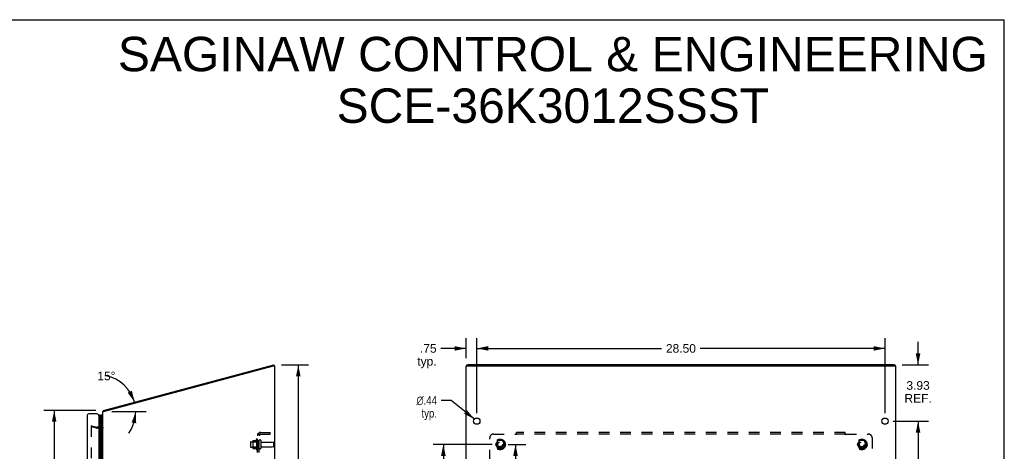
# Model space of a CAD drawing. Header units: inches. Extents: x 0 to 136, y 0 to 88.
# Tile 60 of 60: x 67 to 136, y 58 to 88. Entities that reach past the tile are written whole.
import ezdxf

# ---------------------------------------------------------------- set-up
doc = ezdxf.new("R2010")
doc.units = ezdxf.units.IN
doc.header["$LTSCALE"] = 7.48
doc.header["$MEASUREMENT"] = 0
doc.linetypes.add('HIDDEN', pattern=[0.2, 0.1, -0.1])
doc.layers.get('0').update_dxf_attribs({"linetype": 'CONTINUOUS'})
for name, color, linetype in [('DEFAULT_2', 8, 'HIDDEN'), ('DIMENSIONS', 7, 'CONTINUOUS'), ('DOOR_ASSEMBLY', 7, 'CONTINUOUS'), ('SUBPANEL', 7, 'CONTINUOUS')]:
    doc.layers.add(name, color=color, linetype=linetype)
doc.styles.get("Standard").update_dxf_attribs({"font": 'arial.ttf'})
doc.styles.add('TEXTSTYLE_1', font='gdt', dxfattribs={"width": 0.8})
doc.dimstyles.new('DIMSTYLE_1', dxfattribs={"dimtxt": 0.6, "dimasz": 0.8, "dimexe": 0.09, "dimexo": 0.07, "dimgap": 0.0375, "dimtad": 0, "dimtih": 1, "dimtoh": 1, "dimzin": 4, "dimdsep": 46, "dimtxsty": 'Standard', "dimblk": '_FILLED', "dimblk1": '_FILLED', "dimblk2": '_FILLED', "dimcen": 0.09, "dimazin": 1, "dimtfac": 1, "dimtdec": 3, "dimtofl": 0, "dimtmove": 0, "dimatfit": 3, "dimldrblk": '_FILLED', "dimfxl": 0, "dimtolj": 1, "dimtzin": 4, "dimarcsym": 0})
doc.dimstyles.new('DIMSTYLE_2', dxfattribs={"dimtxt": 0.6, "dimasz": 0.8, "dimexe": 0.09, "dimexo": 0.07, "dimgap": 0.0375, "dimtad": 0, "dimtih": 1, "dimtoh": 1, "dimdec": 0, "dimzin": 4, "dimdsep": 46, "dimtxsty": 'Standard', "dimblk": '_FILLED', "dimblk1": '_FILLED', "dimblk2": '_FILLED', "dimcen": 0.09, "dimadec": 0, "dimazin": 1, "dimtfac": 1, "dimtdec": 3, "dimtofl": 0, "dimtmove": 0, "dimatfit": 3, "dimldrblk": '_FILLED', "dimfxl": 0, "dimtolj": 1, "dimtzin": 4, "dimarcsym": 0})
doc.dimstyles.new('DIMSTYLE_3', dxfattribs={"dimtxt": 0.6, "dimasz": 0.8, "dimexe": 0.09, "dimexo": 0.07, "dimgap": 0.09, "dimtad": 0, "dimtih": 1, "dimtoh": 1, "dimzin": 4, "dimdsep": 46, "dimtxsty": 'Standard', "dimblk": '_FILLED', "dimblk1": '_FILLED', "dimblk2": '_FILLED', "dimcen": 0.09, "dimazin": 1, "dimtfac": 1, "dimtdec": 3, "dimtofl": 0, "dimtmove": 0, "dimatfit": 1, "dimldrblk": '_FILLED', "dimfxl": 0, "dimtolj": 1, "dimtzin": 4, "dimarcsym": 0})

# ---------------------------------------------------------------- blocks, each defined once
blk = doc.blocks.new('_FILLED')
at = {"color": 0, "linetype": 'ByBlock'}
blk.add_solid([(0, 0), (-1, 0.2), (-1, -0.2)], dxfattribs=at)
blk = doc.blocks.new('*D1')
at = {"layer": 'DIMENSIONS', "color": 2, "linetype": 'Continuous'}
for p, q in [((72.593, 60.749), (68.959, 60.749)), ((69.679, 60.749), (69.679, 43.348)), ((69.679, 24.747), (69.679, 42.148)), ((72.654, 24.747), (68.959, 24.747))]:
    blk.add_line(p, q, dxfattribs=at)
at = {"layer": 'DIMENSIONS', "color": 2, "linetype": 'Continuous', "xscale": 0.8, "yscale": 0.8, "zscale": 0.8}
for p, rotation in [((69.679, 60.749), 90), ((69.679, 24.747), 270)]:
    blk.add_blockref('_FILLED', p, dxfattribs=dict(at, rotation=rotation))
at = {"layer": 'DIMENSIONS', "color": 2, "linetype": 'Continuous', "insert": (69.679, 43.048), "char_height": 0.6, "width": 2.09665, "attachment_point": 2, "line_spacing_factor": 0.9}
blk.add_mtext('36.00', dxfattribs=at)
blk = doc.blocks.new('*D3')
at = {"layer": 'DIMENSIONS', "color": 2, "linetype": 'Continuous'}
blk.add_line((73.691, 60.665), (76.091, 60.665), dxfattribs=at)
for start, end in [(15, 79.10958), (323.76265, 360)]:
    blk.add_arc((72.841, 60.665), 2.53, start, end, dxfattribs=at)
for points in [[(74.812, 61.985), (75.284, 61.32), (75.104, 62.116)], [(75.403, 59.85), (75.371, 60.665), (75.087, 59.9)]]:
    blk.add_solid(points, dxfattribs=at)
at = {"layer": 'DIMENSIONS', "color": 2, "linetype": 'Continuous', "insert": (73.319, 63.449), "char_height": 0.6, "width": 1.33234, "attachment_point": 2, "line_spacing_factor": 0.9}
blk.add_mtext('15\\fgdt;{\\fgdt;~}', dxfattribs=at)
blk = doc.blocks.new('*D4')
at = {"layer": 'DIMENSIONS', "color": 2, "linetype": 'Continuous'}
for p, q in [((98.427, 64.386), (98.427, 65.79)), ((99.177, 60.557), (99.177, 65.79)), ((98.427, 65.07), (96.673, 65.07)), ((99.177, 65.07), (100.777, 65.07))]:
    blk.add_line(p, q, dxfattribs=at)
at = {"layer": 'DIMENSIONS', "color": 2, "linetype": 'Continuous', "xscale": 0.8, "yscale": 0.8, "zscale": 0.8}
blk.add_blockref('_FILLED', (98.427, 65.07), dxfattribs=at)
at = {"layer": 'DIMENSIONS', "color": 2, "linetype": 'Continuous', "xscale": 0.8, "yscale": 0.8, "zscale": 0.8, "rotation": 180}
blk.add_blockref('_FILLED', (99.177, 65.07), dxfattribs=at)
at = {"layer": 'DIMENSIONS', "color": 2, "linetype": 'Continuous', "insert": (96.373, 65.37), "char_height": 0.6, "width": 1.34944, "attachment_point": 3, "line_spacing_factor": 0.9}
blk.add_mtext('.75\\Ptyp.', dxfattribs=at)
blk = doc.blocks.new('*D5')
at = {"layer": 'DIMENSIONS', "color": 2, "linetype": 'Continuous'}
for p, q in [((97.397, 61.446), (96.697, 61.446)), ((99.007, 60.135), (97.397, 61.446))]:
    blk.add_line(p, q, dxfattribs=at)
at = {"layer": 'DIMENSIONS', "color": 2, "linetype": 'Continuous', "xscale": 0.8, "yscale": 0.8, "zscale": 0.8, "rotation": 320.8429663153}
blk.add_blockref('_FILLED', (99.007, 60.135), dxfattribs=at)
at = {"layer": 'DIMENSIONS', "color": 2, "linetype": 'Continuous', "insert": (96.397, 61.746), "char_height": 0.6, "width": 1.96431, "attachment_point": 3, "line_spacing_factor": 0.9, "style": 'TEXTSTYLE_1'}
blk.add_mtext('{\\fgdt;n}\\fArial;.44\\Ptyp.', dxfattribs=at)
blk = doc.blocks.new('*D7')
at = {"layer": 'DIMENSIONS', "color": 2, "linetype": 'Continuous'}
for p, q in [((100.242, 58.372), (96.124, 58.372)), ((96.844, 58.372), (96.844, 43.347)), ((96.844, 27.122), (96.844, 42.147)), ((100.242, 27.122), (96.124, 27.122))]:
    blk.add_line(p, q, dxfattribs=at)
at = {"layer": 'DIMENSIONS', "color": 2, "linetype": 'Continuous', "xscale": 0.8, "yscale": 0.8, "zscale": 0.8}
for p, rotation in [((96.844, 58.372), 90), ((96.844, 27.122), 270)]:
    blk.add_blockref('_FILLED', p, dxfattribs=dict(at, rotation=rotation))
at = {"layer": 'DIMENSIONS', "color": 2, "linetype": 'Continuous', "insert": (96.844, 43.047), "char_height": 0.6, "width": 2.09665, "attachment_point": 2, "line_spacing_factor": 0.9}
blk.add_mtext('31.25', dxfattribs=at)
blk = doc.blocks.new('*D8')
at = {"layer": 'DIMENSIONS', "color": 2, "linetype": 'Continuous'}
for p, q in [((101.362, 58.372), (102.599, 58.372)), ((101.879, 58.372), (101.879, 51.608)), ((101.879, 42.747), (101.879, 50.408)), ((101.362, 42.747), (102.599, 42.747))]:
    blk.add_line(p, q, dxfattribs=at)
at = {"layer": 'DIMENSIONS', "color": 2, "linetype": 'Continuous', "xscale": 0.8, "yscale": 0.8, "zscale": 0.8}
for p, rotation in [((101.879, 58.372), 90), ((101.879, 42.747), 270)]:
    blk.add_blockref('_FILLED', p, dxfattribs=dict(at, rotation=rotation))
at = {"layer": 'DIMENSIONS', "color": 2, "linetype": 'Continuous', "insert": (101.879, 51.308), "char_height": 0.6, "width": 2.09665, "attachment_point": 2, "line_spacing_factor": 0.9}
blk.add_mtext('15.63', dxfattribs=at)
blk = doc.blocks.new('*D14')
at = {"layer": 'DIMENSIONS', "color": 2, "linetype": 'Continuous'}
for p, q in [((85.535, 63.917), (87.439, 63.917)), ((86.719, 63.917), (86.719, 44.932)), ((86.719, 24.747), (86.719, 43.732)), ((85.488, 24.747), (87.439, 24.747))]:
    blk.add_line(p, q, dxfattribs=at)
at = {"layer": 'DIMENSIONS', "color": 2, "linetype": 'Continuous', "xscale": 0.8, "yscale": 0.8, "zscale": 0.8}
for p, rotation in [((86.719, 63.917), 90), ((86.719, 24.747), 270)]:
    blk.add_blockref('_FILLED', p, dxfattribs=dict(at, rotation=rotation))
at = {"layer": 'DIMENSIONS', "color": 2, "linetype": 'Continuous', "insert": (86.719, 44.632), "char_height": 0.6, "width": 2.09665, "attachment_point": 2, "line_spacing_factor": 0.9}
blk.add_mtext('39.17', dxfattribs=at)
blk = doc.blocks.new('*D15')
at = {"layer": 'DIMENSIONS', "color": 2, "linetype": 'Continuous'}
for p, q in [((129.981, 63.924), (129.981, 65.524)), ((128.864, 63.924), (130.701, 63.924)), ((128.237, 59.997), (130.701, 59.997)), ((129.981, 59.997), (129.981, 58.397))]:
    blk.add_line(p, q, dxfattribs=at)
at = {"layer": 'DIMENSIONS', "color": 2, "linetype": 'Continuous', "xscale": 0.8, "yscale": 0.8, "zscale": 0.8}
for p, rotation in [((129.981, 63.924), 270), ((129.981, 59.997), 90)]:
    blk.add_blockref('_FILLED', p, dxfattribs=dict(at, rotation=rotation))
at = {"layer": 'DIMENSIONS', "color": 2, "linetype": 'Continuous', "insert": (129.981, 62.787), "char_height": 0.6, "width": 1.90483, "attachment_point": 2, "line_spacing_factor": 0.9}
blk.add_mtext('3.93\\PREF.', dxfattribs=at)
blk = doc.blocks.new('*D16')
at = {"layer": 'DIMENSIONS', "color": 2, "linetype": 'Continuous'}
for p, q in [((128.237, 59.997), (130.701, 59.997)), ((129.981, 59.997), (129.981, 43.347)), ((129.981, 25.497), (129.981, 42.147)), ((128.237, 25.497), (130.701, 25.497))]:
    blk.add_line(p, q, dxfattribs=at)
at = {"layer": 'DIMENSIONS', "color": 2, "linetype": 'Continuous', "xscale": 0.8, "yscale": 0.8, "zscale": 0.8}
for p, rotation in [((129.981, 59.997), 90), ((129.981, 25.497), 270)]:
    blk.add_blockref('_FILLED', p, dxfattribs=dict(at, rotation=rotation))
at = {"layer": 'DIMENSIONS', "color": 2, "linetype": 'Continuous', "insert": (129.981, 43.047), "char_height": 0.6, "width": 2.09665, "attachment_point": 2, "line_spacing_factor": 0.9}
blk.add_mtext('34.50', dxfattribs=at)
blk = doc.blocks.new('*D17')
at = {"layer": 'DIMENSIONS', "color": 2, "linetype": 'Continuous'}
for p, q in [((99.177, 60.557), (99.177, 65.79)), ((127.677, 60.557), (127.677, 65.79)), ((99.177, 65.07), (112.078, 65.07)), ((127.677, 65.07), (114.775, 65.07))]:
    blk.add_line(p, q, dxfattribs=at)
at = {"layer": 'DIMENSIONS', "color": 2, "linetype": 'Continuous', "xscale": 0.8, "yscale": 0.8, "zscale": 0.8, "rotation": 180}
blk.add_blockref('_FILLED', (99.177, 65.07), dxfattribs=at)
at = {"layer": 'DIMENSIONS', "color": 2, "linetype": 'Continuous', "xscale": 0.8, "yscale": 0.8, "zscale": 0.8}
blk.add_blockref('_FILLED', (127.677, 65.07), dxfattribs=at)
at = {"layer": 'DIMENSIONS', "color": 2, "linetype": 'Continuous', "insert": (113.427, 65.37), "char_height": 0.6, "width": 2.09665, "attachment_point": 2, "line_spacing_factor": 0.9}
blk.add_mtext('28.50', dxfattribs=at)

msp = doc.modelspace()

# ---------------------------------------------------------------- linework, layer by layer
at = {"color": 7, "linetype": 'Continuous'}
for p, q in [((0, 88), (136, 88)), ((136, 0), (136, 88)), ((85.024, 63.852), (85.004, 63.924)), ((85.024, 63.852), (85.004, 63.847)), ((98.49, 63.844), (98.49, 63.909)), ((128.304, 63.852), (98.55, 63.852)), ((128.364, 63.844), (128.364, 63.909)), ((73.134, 60.666), (73.115, 60.739))]:
    msp.add_line(p, q, dxfattribs=at)
at = {"color": 3, "linetype": 'Continuous'}
for p, q in [((73.115, 60.739), (85.004, 63.924)), ((128.304, 63.924), (98.55, 63.924)), ((73.131, 60.665), (84.996, 63.844)), ((84.996, 63.844), (85.071, 63.844)), ((85.071, 24.822), (85.071, 63.844)), ((98.427, 24.822), (98.427, 63.826)), ((98.445, 63.844), (128.409, 63.844)), ((128.427, 24.822), (128.427, 63.826)), ((73.071, 24.822), (73.071, 60.665)), ((73.071, 60.665), (73.131, 60.665))]:
    msp.add_line(p, q, dxfattribs=at)
for points in [[(98.49, 63.909), (98.49, 63.91), (98.49, 63.911), (98.491, 63.912), (98.492, 63.913), (98.493, 63.914), (98.495, 63.915), (98.497, 63.916), (98.499, 63.917), (98.502, 63.918), (98.504, 63.919), (98.507, 63.92), (98.51, 63.921), (98.514, 63.921), (98.517, 63.922), (98.521, 63.923), (98.525, 63.923), (98.529, 63.923), (98.533, 63.924), (98.537, 63.924), (98.541, 63.924), (98.545, 63.924), (98.55, 63.924)], [(128.304, 63.924), (128.308, 63.924), (128.312, 63.924), (128.316, 63.924), (128.32, 63.924), (128.325, 63.923), (128.328, 63.923), (128.332, 63.923), (128.336, 63.922), (128.34, 63.921), (128.343, 63.921), (128.346, 63.92), (128.349, 63.919), (128.352, 63.918), (128.354, 63.917), (128.356, 63.916), (128.358, 63.915), (128.36, 63.914), (128.361, 63.913), (128.362, 63.912), (128.363, 63.911), (128.363, 63.91), (128.364, 63.909)], [(73.102, 60.706), (73.103, 60.707), (73.104, 60.709), (73.105, 60.71), (73.105, 60.712), (73.106, 60.714), (73.106, 60.716), (73.107, 60.718), (73.107, 60.72), (73.108, 60.724)], [(73.108, 60.724), (73.108, 60.726), (73.109, 60.728), (73.109, 60.73), (73.109, 60.731), (73.11, 60.733), (73.111, 60.735), (73.111, 60.736), (73.112, 60.737), (73.113, 60.737), (73.113, 60.738), (73.114, 60.738), (73.115, 60.739)]]:
    msp.add_lwpolyline(points, dxfattribs=at)
at = {"color": 7, "linetype": 'Continuous'}
for points in [[(98.55, 63.852), (98.545, 63.852), (98.541, 63.852), (98.537, 63.852), (98.533, 63.851), (98.529, 63.851), (98.525, 63.851), (98.521, 63.85), (98.517, 63.85), (98.514, 63.849), (98.51, 63.848), (98.507, 63.847), (98.504, 63.847), (98.502, 63.846), (98.499, 63.845), (98.498, 63.844)], [(128.355, 63.844), (128.354, 63.845), (128.352, 63.846), (128.349, 63.847), (128.346, 63.847), (128.343, 63.848), (128.34, 63.849), (128.336, 63.85), (128.332, 63.85), (128.328, 63.851), (128.325, 63.851), (128.32, 63.851), (128.316, 63.852), (128.312, 63.852), (128.308, 63.852), (128.304, 63.852)]]:
    msp.add_lwpolyline(points, dxfattribs=at)
at = {"color": 3, "linetype": 'Continuous'}
for centre in [(99.177, 59.997), (127.677, 59.997)]:
    msp.add_circle(centre, 0.219, dxfattribs=at)
msp.add_arc((73.216, 60.616), 0.145, 141.32814, 159.9528, dxfattribs=at)
for centre, start_param, end_param in [((98.572, 63.826), 2.637791, 3.141593), ((128.282, 63.826), 0, 0.503802)]:
    msp.add_ellipse(centre, major_axis=(0.145, 0), ratio=0.267949, start_param=start_param, end_param=end_param, dxfattribs=at)
at = {"layer": 'DEFAULT_2', "color": 8, "linetype": 'HIDDEN'}
for p, q in [((72.278, 59.676), (72.258, 59.604)), ((72.258, 59.657), (72.258, 59.656)), ((72.258, 59.656), (72.258, 25.838)), ((72.642, 59.501), (72.258, 59.604)), ((72.273, 59.671), (72.271, 59.671)), ((72.278, 59.676), (72.662, 59.573)), ((73.001, 59.572), (72.672, 59.572)), ((73.001, 59.497), (72.672, 59.497)), ((83.371, 58.525), (83.371, 58.219)), ((83.401, 58.555), (83.996, 58.555)), ((83.535, 58.628), (83.535, 58.116)), ((83.555, 58.555), (83.535, 58.575)), ((83.545, 58.649), (83.773, 58.649)), ((83.555, 58.555), (83.555, 58.188)), ((83.851, 58.555), (83.555, 58.555)), ((83.801, 58.728), (83.801, 58.016)), ((83.851, 58.555), (83.871, 58.575)), ((83.851, 58.555), (83.851, 58.188)), ((83.871, 58.706), (83.871, 58.038)), ((83.996, 58.107), (83.996, 58.636)), ((84.102, 58.636), (84.102, 58.107)), ((84.164, 58.538), (84.966, 58.538)), ((84.996, 58.508), (84.996, 58.236)), ((100.638, 58.644), (100.484, 58.377)), ((100.956, 58.649), (100.647, 58.649)), ((101.119, 58.377), (100.965, 58.644)), ((125.888, 58.644), (125.734, 58.377)), ((126.206, 58.649), (125.897, 58.649)), ((126.369, 58.377), (126.215, 58.644)), ((83.401, 58.189), (83.996, 58.189)), ((83.555, 58.188), (83.535, 58.168)), ((83.545, 58.094), (83.773, 58.094)), ((83.851, 58.188), (83.555, 58.188)), ((83.851, 58.188), (83.871, 58.168)), ((84.164, 58.206), (84.966, 58.206)), ((100.484, 58.367), (100.638, 58.099)), ((100.956, 58.094), (100.647, 58.094)), ((100.965, 58.099), (101.119, 58.367)), ((125.734, 58.367), (125.888, 58.099)), ((126.206, 58.094), (125.897, 58.094)), ((126.215, 58.099), (126.369, 58.367))]:
    msp.add_line(p, q, dxfattribs=at)
for points in [[(72.271, 59.671), (72.27, 59.67), (72.268, 59.67), (72.267, 59.669), (72.265, 59.669), (72.264, 59.668), (72.263, 59.666), (72.261, 59.665), (72.26, 59.664), (72.26, 59.662), (72.259, 59.661), (72.259, 59.659), (72.258, 59.657)], [(72.276, 59.67), (72.275, 59.671), (72.273, 59.671), (72.273, 59.671)]]:
    msp.add_lwpolyline(points, dxfattribs=at)
for centre, radius in [((100.802, 58.372), 0.372), ((100.802, 58.372), 0.356), ((100.802, 58.372), 0.318), ((100.802, 58.372), 0.204), ((100.802, 58.372), 0.183), ((100.802, 58.372), 0.183), ((100.802, 58.372), 0.166), ((126.052, 58.372), 0.372), ((126.052, 58.372), 0.356), ((126.052, 58.372), 0.318), ((126.052, 58.372), 0.204), ((126.052, 58.372), 0.183), ((126.052, 58.372), 0.183), ((126.052, 58.372), 0.166)]:
    msp.add_circle(centre, radius, dxfattribs=at)
for centre, radius, start, end in [((72.672, 59.612), 0.115, 255, 270), ((72.672, 59.612), 0.04, 255, 270), ((73.001, 59.642), 0.07, 270, 360), ((73.001, 59.642), 0.145, 270, 321.24508), ((83.401, 58.525), 0.03, 90, 180), ((83.545, 58.639), 0.01, 90, 174.80617), ((83.676, 58.628), 0.141, 174.79195, 180), ((83.754, 58.659), 0.01, 270, 336.03207), ((84.401, 58.372), 0.698, 149.33687, 156.03207), ((83.832, 58.706), 0.0384, 0, 145.55034), ((84.049, 58.636), 0.053, 0, 180), ((84.164, 58.6), 0.0625, 180, 270), ((84.966, 58.508), 0.03, 0, 90), ((100.647, 58.639), 0.01, 90.01235, 149.98915), ((100.956, 58.639), 0.01, 30.01204, 89.98872), ((125.897, 58.639), 0.01, 90.01235, 149.98915), ((126.206, 58.639), 0.01, 30.01204, 89.98872), ((83.401, 58.219), 0.03, 180, 270), ((83.676, 58.116), 0.141, 180, 185.20805), ((83.545, 58.104), 0.01, 185.19383, 270), ((83.754, 58.084), 0.01, 23.96793, 90), ((84.401, 58.372), 0.698, 203.96793, 210.66313), ((83.832, 58.038), 0.0384, 214.44966, 360), ((84.049, 58.107), 0.053, 180, 360), ((84.164, 58.143), 0.0625, 90, 180), ((84.966, 58.236), 0.03, 270, 360), ((100.493, 58.372), 0.01, 150.01268, 209.98829), ((100.647, 58.104), 0.01, 210.01204, 269.98872), ((100.956, 58.104), 0.01, 270.01235, 329.98915), ((101.11, 58.372), 0.01, 330.01268, 29.98829), ((125.743, 58.372), 0.01, 150.01268, 209.98829), ((125.897, 58.104), 0.01, 210.01204, 269.98872), ((126.206, 58.104), 0.01, 270.01235, 329.98915), ((126.36, 58.372), 0.01, 330.01268, 29.98829)]:
    msp.add_arc(centre, radius, start, end, dxfattribs=at)
at = {"layer": 'DOOR_ASSEMBLY', "color": 3, "linetype": 'Continuous'}
for p, q in [((72.662, 60.497), (72.107, 60.497)), ((71.972, 60.362), (71.972, 25.132)), ((72.797, 60.362), (72.797, 25.132))]:
    msp.add_line(p, q, dxfattribs=at)
at = {"layer": 'DOOR_ASSEMBLY', "color": 7, "linetype": 'Continuous'}
for p, q in [((72.889, 60.384), (72.889, 25.11)), ((72.964, 25.082), (72.964, 60.412)), ((73.007, 60.403), (73.007, 25.09)), ((73.011, 60.402), (73.007, 60.403)), ((73.014, 60.4), (73.011, 60.402)), ((73.018, 60.398), (73.014, 60.4)), ((73.021, 60.397), (73.018, 60.398)), ((73.021, 60.397), (73.021, 25.097)), ((73.042, 60.415), (73.03, 60.394)), ((73.03, 60.394), (73.03, 25.1)), ((73.042, 60.415), (73.042, 25.079)), ((73.071, 60.398), (73.042, 60.415))]:
    msp.add_line(p, q, dxfattribs=at)
msp.add_lwpolyline([(72.964, 60.412), (72.957, 60.412), (72.951, 60.411), (72.944, 60.41), (72.938, 60.409), (72.932, 60.407), (72.925, 60.405), (72.919, 60.402), (72.913, 60.399), (72.907, 60.396), (72.901, 60.392), (72.895, 60.388), (72.889, 60.384)], dxfattribs=at)
at = {"layer": 'DOOR_ASSEMBLY', "color": 3, "linetype": 'Continuous'}
for centre, start, end in [((72.107, 60.362), 90, 180), ((72.662, 60.362), 0, 90)]:
    msp.add_arc(centre, 0.135, start, end, dxfattribs=at)
at = {"layer": 'DOOR_ASSEMBLY', "color": 7, "linetype": 'Continuous'}
for centre, radius, start, end in [((72.847, 60.357), 0.05, 32.67181, 174.73828), ((72.975, 60.357), 0.0569, 55.43313, 101.28849), ((73.018, 60.367), 0.03, 66.20216, 83.58796)]:
    msp.add_arc(centre, radius, start, end, dxfattribs=at)
for start_param, end_param in [(3.143067, 3.608679), (9.078677, 9.164333)]:
    msp.add_ellipse((72.964, 60.147), major_axis=(0, -0.265), ratio=0.632157, start_param=start_param, end_param=end_param, dxfattribs=at)
at = {"layer": 'SUBPANEL', "color": 8, "linetype": 'HIDDEN'}
for p, q in [((83.925, 59.129), (84.021, 59.05)), ((84.108, 59.216), (84.746, 59.216)), ((84.746, 59.091), (84.746, 59.216)), ((101.941, 59.109), (101.936, 59.105)), ((101.958, 59.05), (101.958, 59.216)), ((124.895, 59.216), (101.958, 59.216)), ((124.895, 59.05), (124.895, 59.216)), ((83.871, 26.403), (83.871, 59.091)), ((83.996, 59.091), (83.871, 59.091)), ((83.996, 58.622), (83.871, 58.622)), ((83.948, 59.089), (83.949, 59.088)), ((83.949, 59.088), (83.951, 59.088)), ((83.951, 59.088), (83.952, 59.088)), ((83.952, 59.088), (83.953, 59.087)), ((83.953, 59.087), (83.955, 59.087)), ((83.955, 59.087), (83.956, 59.086)), ((83.956, 59.086), (83.958, 59.086)), ((83.958, 59.086), (83.959, 59.085)), ((83.959, 59.085), (83.961, 59.085)), ((83.961, 59.085), (83.962, 59.084)), ((83.962, 59.084), (83.964, 59.084)), ((83.964, 59.084), (83.965, 59.083)), ((83.965, 59.083), (83.967, 59.083)), ((83.996, 59.07), (83.995, 59.071)), ((83.996, 26.403), (83.996, 59.091)), ((84.108, 59.091), (84.746, 59.091)), ((100.083, 57.251), (100.083, 58.841)), ((100.333, 59.091), (101.922, 59.091)), ((101.936, 59.105), (101.933, 59.102)), ((124.895, 59.091), (101.958, 59.091)), ((124.931, 59.091), (126.52, 59.091)), ((126.77, 58.841), (126.77, 57.251)), ((83.996, 58.122), (83.871, 58.122)), ((83.996, 57.894), (83.871, 57.894))]:
    msp.add_line(p, q, dxfattribs=at)
for points in [[(83.893, 59.111), (83.89, 59.109), (83.887, 59.108), (83.884, 59.106), (83.881, 59.105), (83.879, 59.103), (83.877, 59.102), (83.875, 59.1), (83.873, 59.098), (83.872, 59.096), (83.871, 59.095), (83.871, 59.093), (83.871, 59.092), (83.871, 59.091)], [(83.925, 59.129), (83.923, 59.127), (83.921, 59.125), (83.918, 59.124), (83.916, 59.122), (83.913, 59.12), (83.91, 59.118), (83.906, 59.117), (83.903, 59.115), (83.9, 59.114), (83.893, 59.111)], [(101.958, 59.129), (101.956, 59.127), (101.955, 59.125), (101.954, 59.124), (101.952, 59.122), (101.951, 59.12), (101.949, 59.118), (101.948, 59.117), (101.946, 59.115), (101.945, 59.114), (101.944, 59.112), (101.942, 59.111), (101.941, 59.109)], [(124.895, 59.129), (124.897, 59.127), (124.898, 59.125), (124.9, 59.124), (124.901, 59.122), (124.902, 59.12), (124.904, 59.118), (124.905, 59.117), (124.907, 59.115), (124.908, 59.114), (124.909, 59.112), (124.911, 59.111), (124.912, 59.109), (124.918, 59.103)], [(83.939, 59.091), (83.939, 59.091), (83.938, 59.091), (83.938, 59.091), (83.937, 59.091), (83.937, 59.091), (83.937, 59.091), (83.936, 59.091), (83.936, 59.091), (83.936, 59.091), (83.936, 59.091)], [(83.936, 59.091), (83.936, 59.091), (83.936, 59.091), (83.936, 59.091), (83.936, 59.091), (83.937, 59.091), (83.937, 59.091), (83.938, 59.091), (83.938, 59.09), (83.938, 59.09), (83.939, 59.09), (83.939, 59.09), (83.94, 59.09), (83.94, 59.09), (83.941, 59.09), (83.941, 59.09), (83.942, 59.09), (83.942, 59.09), (83.943, 59.09), (83.944, 59.089), (83.944, 59.089), (83.945, 59.089), (83.945, 59.089), (83.946, 59.089), (83.947, 59.089), (83.947, 59.089), (83.948, 59.089)], [(83.967, 59.083), (83.969, 59.082), (83.97, 59.082), (83.971, 59.082), (83.971, 59.081), (83.972, 59.081), (83.973, 59.081), (83.974, 59.08), (83.975, 59.08), (83.976, 59.079), (83.977, 59.079), (83.978, 59.079), (83.979, 59.078), (83.98, 59.078), (83.98, 59.078), (83.981, 59.077), (83.982, 59.077), (83.983, 59.076), (83.984, 59.076), (83.984, 59.076), (83.985, 59.075), (83.986, 59.075), (83.987, 59.075), (83.987, 59.074), (83.988, 59.074), (83.989, 59.074), (83.99, 59.073), (83.99, 59.073), (83.991, 59.073), (83.992, 59.072), (83.992, 59.072), (83.993, 59.072), (83.993, 59.071), (83.994, 59.071), (83.995, 59.071), (83.995, 59.07), (83.996, 59.07), (83.996, 59.07), (83.997, 59.069), (83.997, 59.069), (83.998, 59.069), (83.998, 59.069), (83.999, 59.068), (83.999, 59.068), (83.999, 59.068), (83.999, 59.068)], [(84.014, 59.063), (84.009, 59.069), (84.007, 59.07), (84.005, 59.072), (84.004, 59.074), (84.002, 59.076), (84.001, 59.078), (83.999, 59.081), (83.998, 59.082), (83.997, 59.084), (83.996, 59.086), (83.996, 59.088), (83.996, 59.089), (83.996, 59.091)], [(84, 59.068), (84, 59.068), (83.999, 59.068), (83.999, 59.068), (83.999, 59.068), (83.999, 59.068), (83.998, 59.069), (83.998, 59.069), (83.998, 59.069), (83.997, 59.07), (83.997, 59.07), (83.996, 59.07)], [(83.999, 59.068), (84, 59.068), (84, 59.068)], [(84.021, 59.05), (84.022, 59.05), (84.022, 59.051), (84.022, 59.052), (84.022, 59.052), (84.021, 59.053), (84.021, 59.054), (84.02, 59.055), (84.02, 59.056), (84.019, 59.057), (84.018, 59.059), (84.016, 59.06), (84.015, 59.062), (84.014, 59.063)], [(101.933, 59.102), (101.931, 59.1), (101.93, 59.098), (101.928, 59.096), (101.926, 59.095), (101.925, 59.093), (101.924, 59.092), (101.922, 59.091)], [(101.932, 59.076), (101.931, 59.078), (101.93, 59.081), (101.929, 59.082), (101.927, 59.084), (101.926, 59.086), (101.925, 59.088), (101.924, 59.089), (101.922, 59.091)], [(101.958, 59.05), (101.956, 59.05), (101.955, 59.051), (101.953, 59.052), (101.952, 59.052), (101.951, 59.053), (101.949, 59.054), (101.948, 59.055), (101.947, 59.056), (101.946, 59.057), (101.944, 59.059), (101.943, 59.06), (101.942, 59.062), (101.941, 59.063), (101.939, 59.065), (101.938, 59.067), (101.937, 59.069), (101.936, 59.07), (101.935, 59.072), (101.932, 59.076)], [(124.895, 59.05), (124.897, 59.05), (124.898, 59.051), (124.9, 59.052), (124.901, 59.052), (124.902, 59.053), (124.904, 59.054), (124.905, 59.055), (124.906, 59.056), (124.908, 59.057), (124.909, 59.059), (124.91, 59.06), (124.911, 59.062), (124.912, 59.063), (124.914, 59.065), (124.915, 59.067), (124.916, 59.069), (124.917, 59.07), (124.918, 59.072)], [(124.918, 59.103), (124.92, 59.102), (124.922, 59.1), (124.924, 59.098), (124.925, 59.096), (124.927, 59.095), (124.928, 59.093), (124.93, 59.092), (124.931, 59.091)], [(124.918, 59.072), (124.921, 59.076), (124.922, 59.078), (124.923, 59.081), (124.925, 59.082), (124.926, 59.084), (124.927, 59.086), (124.928, 59.088), (124.93, 59.089), (124.931, 59.091)]]:
    msp.add_lwpolyline(points, dxfattribs=at)
for centre in [(100.802, 58.372), (126.052, 58.372)]:
    msp.add_circle(centre, 0.25, dxfattribs=at)
for centre, radius, start, end in [((84.108, 58.979), 0.237, 90, 180), ((84.108, 58.979), 0.112, 90, 180), ((100.333, 58.841), 0.25, 90, 180), ((126.52, 58.841), 0.25, 0, 90)]:
    msp.add_arc(centre, radius, start, end, dxfattribs=at)

# ---------------------------------------------------------------- texts
at = {"layer": 'DIMENSIONS', "color": 2, "linetype": 'Continuous', "insert": (104.486, 86.805), "char_height": 2.4, "width": 60.61561, "attachment_point": 2, "line_spacing_factor": 0.9}
msp.add_mtext('SAGINAW CONTROL & ENGINEERING\\PSCE-36K3012SSST', dxfattribs=at)

# ---------------------------------------------------------------- dimensions: what is measured, and where the dimension line sits
at = {"layer": 'DIMENSIONS', "color": 2, "linetype": 'Continuous'}
dim = msp.add_linear_dim(base=(99.177, 65.07), p1=(98.427, 65.86), p2=(99.177, 60.487), text='<>\\Ptyp.', dimstyle='DIMSTYLE_1', dxfattribs=at)
dim.commit()
dim.dimension.update_dxf_attribs({"geometry": '*D4', "text_midpoint": (95.698, 64.62), "dimtype": 160})
dim = msp.add_linear_dim(base=(127.677, 65.07), p1=(99.177, 60.487), p2=(127.677, 60.487), dimstyle='DIMSTYLE_1', dxfattribs=at)
dim.commit()
dim.dimension.update_dxf_attribs({"geometry": '*D17', "text_midpoint": (113.419, 65.067), "dimtype": 160})
dim = msp.add_linear_dim(base=(129.981, 59.997), p1=(128.794, 63.924), p2=(128.167, 59.997), angle=270, text='<>\\PREF.', dimstyle='DIMSTYLE_1', dxfattribs=at)
dim.commit()
dim.dimension.update_dxf_attribs({"geometry": '*D15', "text_midpoint": (129.981, 62.037), "dimtype": 160})
dim = msp.add_angular_dim_2l(base=(75.349, 60.9954), line1=((73.5954, 60.6652), (73.6207, 60.6652)), line2=((75.1924, 61.2953), (75.2169, 61.3019)), dimstyle='DIMSTYLE_2', dxfattribs=at)
dim.commit()
dim.dimension.update_dxf_attribs({"geometry": '*D3', "text_midpoint": (73.3188, 63.1495), "dimtype": 162})
for base, p1, p2, angle, picture, middle in [((86.719, 63.917), (85.418, 24.747), (85.465, 63.917), 90, '*D14', (86.717, 44.328)), ((69.679, 24.747), (72.663, 60.749), (72.724, 24.747), 270, '*D1', (69.677, 42.745)), ((129.981, 25.497), (128.167, 59.997), (128.167, 25.497), 270, '*D16', (129.98, 42.744)), ((96.844, 27.122), (100.312, 58.372), (100.312, 27.122), 270, '*D7', (96.845, 42.744)), ((101.878934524, 58.37188596), (102.668934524, 42.74688596), (102.668934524, 58.37188596), 90, '*D8', (101.904428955, 51.004334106))]:
    dim = msp.add_linear_dim(base=base, p1=p1, p2=p2, angle=angle, dimstyle='DIMSTYLE_1', dxfattribs=at)
    dim.commit()
    dim.dimension.update_dxf_attribs({"geometry": picture, "text_midpoint": middle, "dimtype": 160})
dim = msp.add_diameter_dim_2p(p1=(99.007, 60.135), p2=(99.346, 59.859), text='%%c<>\\Ptyp.', dimstyle='DIMSTYLE_3', override={"dimpost": '<>'}, dxfattribs=at)
dim.commit()
dim.dimension.update_dxf_attribs({"geometry": '*D5', "text_midpoint": (95.415, 60.996), "dimtype": 163})

doc.saveas('drawing.dxf')
